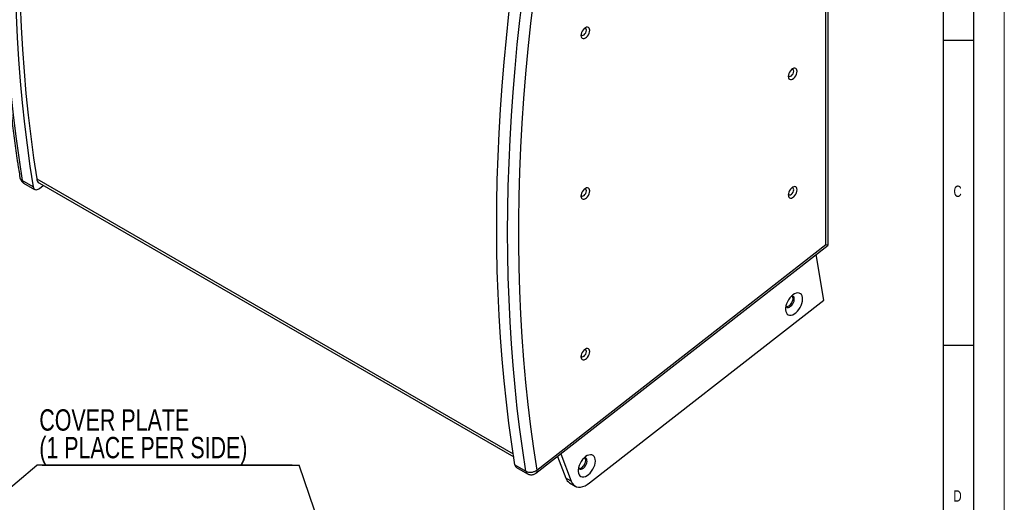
# Model space of a CAD drawing. Header units: millimetres. Extents: x 0 to 594, y 0 to 420.
# Tile 10 of 15: x 433 to 594, y 234 to 313. Entities that reach past the tile are written whole.
import ezdxf

# ---------------------------------------------------------------- set-up
doc = ezdxf.new("R2010")
doc.units = ezdxf.units.MM
doc.layers.add('FORMAT', color=7, linetype='Continuous')
doc.layers.add('OUTLINE', color=7, linetype='Continuous')
doc.styles.add('SLDTEXTSTYLE0', font='TXT', dxfattribs={"width": 0.75})
doc.dimstyles.new('SLDDIMSTYLE3', dxfattribs={"dimtxt": 0.18, "dimasz": 3.302, "dimexe": 0, "dimexo": 0.0625, "dimgap": 0, "dimtad": 0, "dimtih": 1, "dimtoh": 1, "dimdec": 0, "dimrnd": 1e-09, "dimzin": 0, "dimdsep": 46, "dimtxsty": 'Standard', "dimsah": 1, "dimcen": 0.09, "dimadec": 0, "dimazin": 0, "dimtfac": 3.302, "dimtdec": 0, "dimtofl": 0, "dimtmove": 0, "dimatfit": 3, "dimfxl": 1, "dimfrac": 2, "dimtolj": 1, "dimtzin": 0, "dimarcsym": 0})

# ---------------------------------------------------------------- blocks, each defined once
blk = doc.blocks.new('SW_NOTE_0_6')
at = {"layer": 'OUTLINE', "color": 0}
for p, q in [((41.89, 0), (0, 0)), ((0.87, 0), (43.02, 0))]:
    blk.add_line(p, q, dxfattribs=at)
at = {"layer": 'OUTLINE', "color": 0, "char_height": 3.5, "attachment_point": 1, "style": 'SLDTEXTSTYLE0'}
for s, insert in [('COVER PLATE', (0.42, 9.15)), ('(1 PLACE PER SIDE)', (0.42, 4.62))]:
    blk.add_mtext(s, dxfattribs=dict(at, insert=insert))

msp = doc.modelspace()

# ---------------------------------------------------------------- linework, layer by layer
at = {"color": 7, "linetype": 'Continuous', "lineweight": 18}
msp.add_line((594.000041, 0.000053), (594.000041, 420.000053), dxfattribs=at)
at = {"color": 7, "linetype": 'Continuous', "lineweight": 25}
for p, q in [((565.117077, 276.4239), (565.117077, 339.909746)), ((564.745103, 276.520771), (564.745103, 338.776037)), ((434.707348, 285.955786), (432.911297, 286.992624)), ((433.157778, 286.583861), (434.953829, 285.547023)), ((435.732263, 285.713019), (436.350883, 286.196102)), ((435.736838, 286.550583), (513.527717, 241.642864)), ((517.185175, 238.989388), (565.113675, 276.416927)), ((517.310671, 239.479053), (564.745103, 276.520771)), ((564.407992, 267.386739), (563.153143, 274.88594)), ((525.979008, 237.382755), (564.407992, 267.386739)), ((520.707165, 241.739723), (522.081717, 238.17)), ((521.244113, 242.159028), (522.979742, 237.651581)), ((513.733602, 240.3349), (515.529653, 239.298062)), ((513.980083, 239.926137), (515.776134, 238.889299)), ((522.979742, 237.651581), (522.081717, 238.17)), ((522.708626, 237.395459), (523.606652, 236.87704))]:
    msp.add_line(p, q, dxfattribs=at)
at = {"color": 8, "linetype": 'Continuous', "lineweight": 25}
msp.add_line((435.295582, 287.284705), (513.447241, 242.168713), dxfattribs=at)
at = {"color": 7, "linetype": 'Continuous', "lineweight": 25, "flags": 128}
for points in [[(432.911297, 368.944036), (432.393584, 364.950602), (431.924812, 360.976718), (431.50509, 357.023312), (431.134517, 353.091308), (430.813178, 349.181622), (430.541149, 345.295167), (430.318493, 341.432851), (430.145262, 337.595575), (430.021497, 333.784235), (429.947226, 329.999721), (429.922467, 326.242915), (429.947226, 322.514696), (430.021497, 318.815932), (430.145262, 315.147489), (430.318493, 311.510221), (430.541149, 307.904978), (430.813178, 304.332601), (431.134517, 300.793925), (431.50509, 297.289776), (431.924812, 293.820971), (432.393584, 290.38832), (432.911297, 286.992624)], [(434.707348, 367.907197), (434.189635, 363.913763), (433.720863, 359.93988), (433.301141, 355.986474), (432.930568, 352.054469), (432.609229, 348.144783), (432.3372, 344.258329), (432.114544, 340.396013), (431.941313, 336.558737), (431.817548, 332.747397), (431.743277, 328.962882), (431.718518, 325.206077), (431.743277, 321.477857), (431.817548, 317.779094), (431.941313, 314.11065), (432.114544, 310.473382), (432.3372, 306.86814), (432.609229, 303.295763), (432.930568, 299.757087), (433.301141, 296.252938), (433.720863, 292.784132), (434.189635, 289.351481), (434.707348, 285.955786)], [(435.295582, 366.510915), (434.778459, 362.469679), (434.312679, 358.449103), (433.898358, 354.450193), (433.5356, 350.473952), (433.224496, 346.521373), (432.965123, 342.593447), (432.757547, 338.691157), (432.60182, 334.815479), (432.49798, 330.967384), (432.446053, 327.147836), (432.446053, 323.357789), (432.49798, 319.598193), (432.60182, 315.869989), (432.757547, 312.174111), (432.965123, 308.511483), (433.224496, 304.883022), (433.5356, 301.289637), (433.898358, 297.732227), (434.312679, 294.211682), (434.778459, 290.728884), (435.295582, 287.284705)], [(513.733602, 240.3349), (513.215889, 243.730596), (512.747117, 247.163247), (512.327395, 250.632052), (511.956822, 254.136202), (511.635483, 257.674878), (511.363454, 261.247254), (511.140798, 264.852497), (510.967567, 268.489765), (510.843802, 272.158209), (510.769531, 275.856972), (510.744772, 279.585192), (510.769531, 283.341997), (510.843802, 287.126512), (510.967567, 290.937852), (511.140798, 294.775127), (511.363454, 298.637443), (511.635483, 302.523898), (511.956822, 306.433584), (512.327395, 310.365589), (512.747117, 314.318994), (513.215889, 318.292878), (513.733602, 322.286312)], [(515.529653, 239.298062), (515.01194, 242.693758), (514.543168, 246.126409), (514.123447, 249.595214), (513.752873, 253.099364), (513.431534, 256.63804), (513.159505, 260.210416), (512.936849, 263.815659), (512.763618, 267.452927), (512.639853, 271.12137), (512.565582, 274.820134), (512.540824, 278.548353), (512.565582, 282.305159), (512.639853, 286.089673), (512.763618, 289.901013), (512.936849, 293.738289), (513.159505, 297.600605), (513.431534, 301.48706), (513.752873, 305.396746), (514.123447, 309.32875), (514.543168, 313.282156), (515.01194, 317.25604), (515.529653, 321.249474)], [(517.310671, 321.051126), (516.772246, 316.887471), (516.28727, 312.745217), (515.855867, 308.625425), (515.478148, 304.529148), (515.154208, 300.457437), (514.884132, 296.411332), (514.667988, 292.39187), (514.505832, 288.400079), (514.397704, 284.436982), (514.343634, 280.503593), (514.343634, 276.600918), (514.397704, 272.729957), (514.505832, 268.891701), (514.667988, 265.087133), (514.884132, 261.317225), (515.154208, 257.582944), (515.478148, 253.885244), (515.855867, 250.225073), (516.28727, 246.603368), (516.772246, 243.021056), (517.310671, 239.479053)], [(524.552468, 310.806404), (524.577315, 310.602809), (524.650162, 310.441776), (524.766045, 310.33428), (524.917067, 310.287646), (525.092935, 310.305051), (525.281665, 310.38531), (525.470395, 310.522954), (525.646264, 310.708602), (525.797285, 310.929602), (525.913168, 311.170894), (525.986015, 311.416034), (526.010862, 311.648316), (525.986015, 311.851911), (525.913168, 312.012944), (525.797285, 312.12044), (525.646264, 312.167074), (525.470395, 312.149669), (525.281665, 312.06941), (525.092935, 311.931766), (524.917067, 311.746118), (524.766045, 311.525118), (524.650162, 311.283826), (524.577315, 311.038686), (524.552468, 310.806404)], [(524.56962, 310.997861), (524.579547, 310.968191), (524.657517, 310.857253), (524.776975, 310.810465), (524.923511, 310.833469), (525.079451, 310.923492), (525.225988, 311.069674), (525.345445, 311.254385), (525.423415, 311.455345), (525.450494, 311.648316), (525.423415, 311.810023), (525.345445, 311.92096), (525.225988, 311.967749), (525.124326, 311.958744)], [(558.55591, 304.075459), (558.580757, 303.871865), (558.653604, 303.710832), (558.769487, 303.603336), (558.920509, 303.556701), (559.096377, 303.574107), (559.285107, 303.654366), (559.473837, 303.79201), (559.649706, 303.977658), (559.800727, 304.198658), (559.91661, 304.43995), (559.989457, 304.68509), (560.014304, 304.917372), (559.989457, 305.120967), (559.91661, 305.281999), (559.800727, 305.389496), (559.649706, 305.43613), (559.473837, 305.418725), (559.285107, 305.338465), (559.096377, 305.200822), (558.920509, 305.015174), (558.769487, 304.794174), (558.653604, 304.552882), (558.580757, 304.307742), (558.55591, 304.075459)], [(558.573062, 304.266916), (558.582989, 304.237246), (558.660959, 304.126309), (558.780417, 304.079521), (558.926953, 304.102525), (559.082893, 304.192548), (559.22943, 304.33873), (559.348887, 304.523441), (559.426857, 304.724401), (559.453936, 304.917372), (559.426857, 305.079078), (559.348887, 305.190016), (559.22943, 305.236804), (559.127768, 305.2278)], [(434.707348, 285.955786), (434.753192, 285.788442), (434.831023, 285.653688), (434.937826, 285.556746), (435.069464, 285.501372), (435.220835, 285.489711), (435.386075, 285.522215), (435.558782, 285.597625), (435.732263, 285.713019)], [(558.55591, 284.633655), (558.580757, 284.430061), (558.653604, 284.269028), (558.769487, 284.161532), (558.920509, 284.114897), (559.096377, 284.132303), (559.285107, 284.212562), (559.473837, 284.350206), (559.649706, 284.535853), (559.800727, 284.756854), (559.91661, 284.998146), (559.989457, 285.243286), (560.014304, 285.475568), (559.989457, 285.679163), (559.91661, 285.840195), (559.800727, 285.947692), (559.649706, 285.994326), (559.473837, 285.976921), (559.285107, 285.896661), (559.096377, 285.759017), (558.920509, 285.57337), (558.769487, 285.352369), (558.653604, 285.111077), (558.580757, 284.865937), (558.55591, 284.633655)], [(524.552468, 284.44569), (524.577315, 284.242095), (524.650162, 284.081063), (524.766045, 283.973566), (524.917067, 283.926932), (525.092935, 283.944337), (525.281665, 284.024597), (525.470395, 284.16224), (525.646264, 284.347888), (525.797285, 284.568889), (525.913168, 284.81018), (525.986015, 285.055321), (526.010862, 285.287603), (525.986015, 285.491197), (525.913168, 285.65223), (525.797285, 285.759726), (525.646264, 285.806361), (525.470395, 285.788955), (525.281665, 285.708696), (525.092935, 285.571052), (524.917067, 285.385404), (524.766045, 285.164404), (524.650162, 284.923112), (524.577315, 284.677972), (524.552468, 284.44569)], [(524.56962, 284.637147), (524.579547, 284.607477), (524.657517, 284.49654), (524.776975, 284.449751), (524.923511, 284.472756), (525.079451, 284.562778), (525.225988, 284.708961), (525.345445, 284.893672), (525.423415, 285.094632), (525.450494, 285.287603), (525.423415, 285.449309), (525.345445, 285.560247), (525.225988, 285.607035), (525.124326, 285.598031)], [(558.573062, 284.825112), (558.582989, 284.795442), (558.660959, 284.684505), (558.780417, 284.637716), (558.926953, 284.660721), (559.082893, 284.750743), (559.22943, 284.896926), (559.348887, 285.081637), (559.426857, 285.282597), (559.453936, 285.475568), (559.426857, 285.637274), (559.348887, 285.748212), (559.22943, 285.795), (559.127768, 285.785996)], [(560.905217, 267.810845), (560.833731, 268.068296), (560.71458, 268.277211), (560.552071, 268.430038), (560.352078, 268.521253), (560.121828, 268.547561), (559.869643, 268.508009), (559.604639, 268.404028), (559.336393, 268.239376), (559.074599, 268.020004), (558.828721, 267.75384), (558.607645, 267.450504), (558.41936, 267.12096), (558.270673, 266.777118), (558.166956, 266.431405), (558.111959, 266.096317), (558.10767, 265.783965), (558.154243, 265.505637), (558.249995, 265.271393), (558.391465, 265.089699), (558.573541, 264.967123), (558.789641, 264.908095), (559.031955, 264.914747), (559.291726, 264.986839), (559.559564, 265.121767), (559.82579, 265.314652), (560.08078, 265.558525), (560.315319, 265.84457), (560.520931, 266.16245), (560.690183, 266.500674), (560.816959, 266.84702), (560.896677, 267.188968), (560.926455, 267.514161), (560.905217, 267.810845)], [(558.160704, 266.403945), (558.171527, 266.382051), (558.273788, 266.255677), (558.41412, 266.188163), (558.582959, 266.184108), (558.768801, 266.243789), (558.958979, 266.36314), (559.140534, 266.534025), (559.301093, 266.744801), (559.429714, 266.981102), (559.517631, 267.226826), (559.558854, 267.465226), (559.550573, 267.680057)], [(558.220482, 266.30819), (558.367433, 266.308528), (558.553275, 266.36821), (558.743453, 266.48756), (558.925008, 266.658446), (559.085567, 266.869222), (559.214188, 267.105523), (559.302105, 267.351247), (559.343328, 267.589647), (559.335047, 267.804477)], [(559.335047, 267.804477), (559.277826, 267.981097), (559.228871, 268.054958)], [(524.552468, 258.084976), (524.577315, 257.881382), (524.650162, 257.720349), (524.766045, 257.612853), (524.917067, 257.566218), (525.092935, 257.583624), (525.281665, 257.663883), (525.470395, 257.801527), (525.646264, 257.987175), (525.797285, 258.208175), (525.913168, 258.449467), (525.986015, 258.694607), (526.010862, 258.926889), (525.986015, 259.130484), (525.913168, 259.291516), (525.797285, 259.399013), (525.646264, 259.445647), (525.470395, 259.428242), (525.281665, 259.347982), (525.092935, 259.210339), (524.917067, 259.024691), (524.766045, 258.803691), (524.650162, 258.562399), (524.577315, 258.317259), (524.552468, 258.084976)], [(524.56962, 258.276433), (524.579547, 258.246764), (524.657517, 258.135826), (524.776975, 258.089038), (524.923511, 258.112042), (525.079451, 258.202065), (525.225988, 258.348247), (525.345445, 258.532958), (525.423415, 258.733918), (525.450494, 258.926889), (525.423415, 259.088595), (525.345445, 259.199533), (525.225988, 259.246321), (525.124326, 259.237317)], [(526.901775, 241.262166), (526.830289, 241.519618), (526.711138, 241.728532), (526.548629, 241.881359), (526.348636, 241.972574), (526.118386, 241.998882), (525.866201, 241.95933), (525.601197, 241.85535), (525.33295, 241.690697), (525.071157, 241.471325), (524.825279, 241.205161), (524.604202, 240.901825), (524.415918, 240.572281), (524.26723, 240.228439), (524.163514, 239.882726), (524.108517, 239.547638), (524.104228, 239.235286), (524.150801, 238.956958), (524.246553, 238.722714), (524.388023, 238.541021), (524.570099, 238.418444), (524.786199, 238.359416), (525.028513, 238.366068), (525.288284, 238.43816), (525.556122, 238.573088), (525.822348, 238.765974), (526.077338, 239.009846), (526.311877, 239.295891), (526.517489, 239.613771), (526.686741, 239.951995), (526.813517, 240.298341), (526.893235, 240.64029), (526.923013, 240.965482), (526.901775, 241.262166)], [(524.157262, 239.855266), (524.168085, 239.833372), (524.270346, 239.706998), (524.410678, 239.639484), (524.579517, 239.635429), (524.765359, 239.69511), (524.955537, 239.814461), (525.137092, 239.985346), (525.297651, 240.196122), (525.426272, 240.432423), (525.514189, 240.678147), (525.555412, 240.916548), (525.547131, 241.131378)], [(524.21704, 239.759511), (524.363991, 239.75985), (524.549833, 239.819531), (524.740011, 239.938881), (524.921566, 240.109767), (525.082125, 240.320543), (525.210745, 240.556844), (525.298663, 240.802568), (525.339886, 241.040968), (525.331605, 241.255799)], [(525.331605, 241.255799), (525.274384, 241.432419), (525.225428, 241.50628)], [(522.979742, 237.651581), (523.132568, 237.34326), (523.331699, 237.090091), (523.573261, 236.897004), (523.85255, 236.767756), (524.164132, 236.704864), (524.50194, 236.709551), (524.859399, 236.781727), (525.229551, 236.919986), (525.605192, 237.121637), (525.979008, 237.382755)]]:
    msp.add_lwpolyline(points, dxfattribs=at)
at = {"color": 8, "linetype": 'Continuous', "lineweight": 25}
for centre, radius, start, end in [((433.444172, 287.035249), 0.534577, 184.57334634, 237.60591806), ((516.062472, 239.340665), 0.53452, 184.57151772, 237.63317684)]:
    msp.add_arc(centre, radius, start, end, dxfattribs=at)
at = {"color": 7, "linetype": 'Continuous', "lineweight": 25}
for centre, radius, start, end in [((436.250126, 287.358775), 0.957413, 184.43711391, 237.58014291), ((559.150581, 267.659827), 0.400503, 2.89522474, 94.94552455), ((525.147139, 241.111149), 0.400503, 2.89522474, 94.94552453), ((514.266477, 240.377525), 0.534577, 184.57334634, 237.60591806), ((523.456898, 238.642085), 1.453956, 198.9468096, 239.02624127)]:
    msp.add_arc(centre, radius, start, end, dxfattribs=at)
msp.add_ellipse((563.847077, 277.03919), major_axis=(1.269149, -0.619192), ratio=0.0750642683, start_param=5.5343930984, end_param=6.3197912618, dxfattribs=at)
for points, knots in [([(432.538524, 369.446443), (432.472396, 368.956624), (432.235008, 367.198247), (431.858558, 364.18358), (431.425739, 360.409633), (431.038327, 356.654566), (430.695114, 352.918687), (430.396525, 349.202911), (430.142537, 345.507985), (429.933235, 341.834694), (429.768661, 338.183809), (429.648859, 334.556098), (429.573861, 330.952325), (429.54369, 327.373248), (429.558358, 323.819622), (429.61787, 320.292194), (429.722221, 316.79171), (429.871396, 313.318908), (430.06537, 309.87452), (430.304117, 306.45928), (430.587566, 303.073891), (430.915768, 299.719149), (431.288273, 296.395467), (431.706462, 293.104662), (432.124222, 290.132212), (432.419441, 288.269724), (432.544428, 287.481203)], [0, 0, 0, 0, 0.0166984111, 0.0599448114, 0.1031921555, 0.1464402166, 0.1896889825, 0.2329384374, 0.2761885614, 0.3194393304, 0.3626907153, 0.4059426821, 0.4491951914, 0.4924481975, 0.5357016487, 0.5789554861, 0.6222096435, 0.665464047, 0.7087186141, 0.7519732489, 0.7952278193, 0.8384822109, 0.8817362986, 0.924989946, 0.9682430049, 1, 1, 1, 1]), ([(432.544872, 287.481836), (432.545864, 287.469351), (432.553418, 287.374288), (432.613771, 287.20224), (432.728504, 286.973968), (432.897012, 286.775074), (433.045935, 286.642723), (433.143669, 286.595996), (433.162059, 286.587203)], [0, 0, 0, 0, 0.0333504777, 0.2539497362, 0.4782199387, 0.7116884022, 0.9457502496, 1, 1, 1, 1]), ([(515.529653, 239.298062), (515.614713, 239.257111), (515.779578, 239.177738), (516.107695, 239.120541), (516.5131, 239.128667), (516.88149, 239.229212), (517.11644, 239.34706), (517.225673, 239.41571), (517.27925, 239.454483), (517.305775, 239.47518), (517.309928, 239.478465), (517.310671, 239.479053)], [0, 0, 0, 0, 0.1683184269, 0.326238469, 0.5287113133, 0.7806128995, 0.887855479, 0.9429111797, 0.9909933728, 0.9983870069, 1, 1, 1, 1]), ([(515.780219, 238.895182), (515.81807, 238.871766), (515.933782, 238.800182), (516.154315, 238.737728), (516.415781, 238.711618), (516.665445, 238.739599), (516.888743, 238.810343), (517.063055, 238.896254), (517.151449, 238.968097), (517.182113, 238.993019)], [0, 0, 0, 0, 0.0890554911, 0.272247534, 0.4525352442, 0.6140991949, 0.7719205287, 0.9208793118, 1, 1, 1, 1])]:
    msp.add_open_spline(points, degree=3, knots=knots, dxfattribs=at)
at = {"color": 8, "linetype": 'Continuous', "lineweight": 25}
for points, knots in [([(432.911297, 286.992624), (432.83903, 287.043159), (432.698961, 287.141107), (432.576012, 287.313296), (432.562991, 287.433578), (432.557596, 287.483416)], [0, 0, 0, 0, 0.3843208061, 0.744899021, 1, 1, 1, 1]), ([(517.310671, 239.479053), (517.31079, 239.47826), (517.311454, 239.473835), (517.315452, 239.445908), (517.320999, 239.393086), (517.323159, 239.298314), (517.306688, 239.13321), (517.231997, 239.050742), (517.18077, 238.994181)], [0, 0, 0, 0, 0.0035566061, 0.0198593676, 0.1258792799, 0.2472755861, 0.4837425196, 1, 1, 1, 1])]:
    msp.add_open_spline(points, degree=3, knots=knots, dxfattribs=at)
at = {"layer": 'FORMAT'}
for p, q in [((589.000041, 5.000053), (589.000041, 415.000053)), ((584.000041, 10.000053), (584.000041, 410.000053)), ((589, 310), (584, 310)), ((584, 260), (589, 260))]:
    msp.add_line(p, q, dxfattribs=at)

# ---------------------------------------------------------------- block references
at = {"layer": 'OUTLINE'}
msp.add_blockref('SW_NOTE_0_6', (435.305627, 240.309225), dxfattribs=at)

# ---------------------------------------------------------------- texts
at = {"layer": 'FORMAT', "char_height": 1.852083, "attachment_point": 1, "style": 'SLDTEXTSTYLE0'}
for s, insert in [('C', (585.666682, 286.168016)), ('D', (585.666682, 236.168016))]:
    msp.add_mtext(s, dxfattribs=dict(at, insert=insert))

# ---------------------------------------------------------------- leaders
at = {"layer": 'OUTLINE'}
for points in [[(377.244872, 191.172898), (435.305627, 240.309225)], [(494.225261, 193.735526), (478.325072, 240.309225)]]:
    msp.add_leader(points, dimstyle='SLDDIMSTYLE3', dxfattribs=at)

doc.saveas('drawing.dxf')
